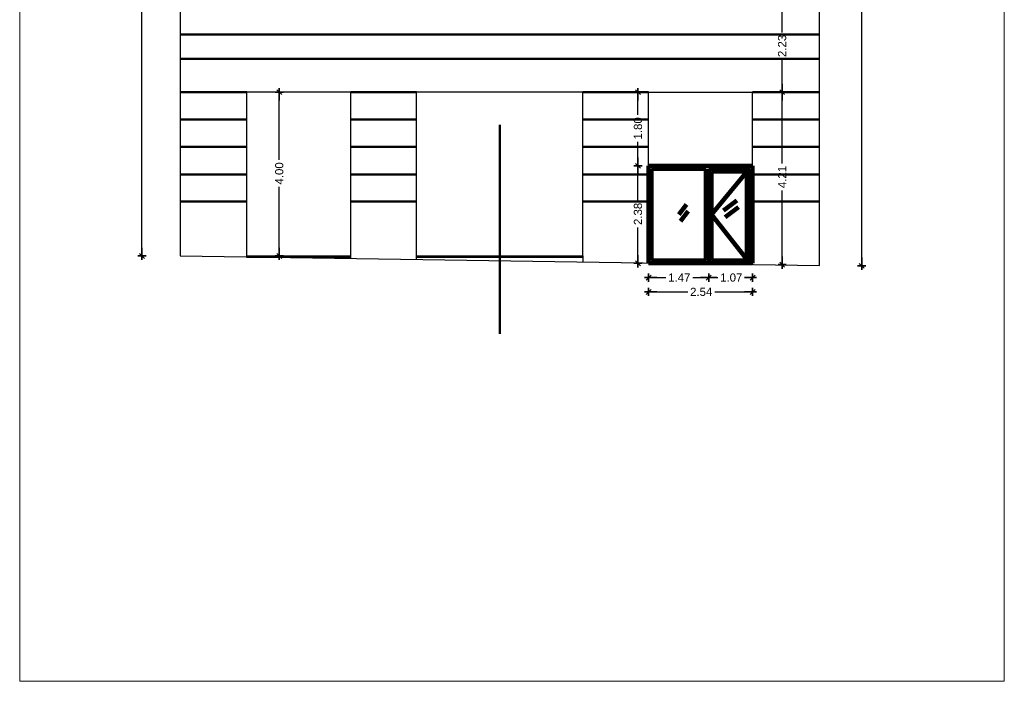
# Model space of a CAD drawing. Header units: metres. Extents: x -1 to 490, y -6 to 65.
# Tile 6 of 11: x 466 to 490, y 26 to 42. Entities that reach past the tile are written whole.
import ezdxf

# ---------------------------------------------------------------- set-up
doc = ezdxf.new("R2010")
doc.units = ezdxf.units.M
doc.header["$PDMODE"] = 65
for name, pattern in [('CONTINUA', [0]), ('RAND', [44.45, 12.7, -6.35, 12.7, -6.35, 0, -6.35]), ('VERDECKT', [9.525, 6.35, -3.175])]:
    doc.linetypes.add(name, pattern=pattern)
doc.layers.add('FAÇANA  SUD-EST LINIES  ACTUAL', color=7, linetype='CONTINUA', lineweight=25)
doc.layers.add('FAÇANA SUD-EST LINIES NOU', color=7, linetype='CONTINUA', lineweight=25)
doc.styles.add('ARIAL', font='arial.ttf')
doc.dimstyles.new('DIMSTYLE_3', dxfattribs={"dimtxt": 0.2, "dimasz": 0.2, "dimexe": 0, "dimexo": 1e-06, "dimgap": 0.1, "dimtad": 0, "dimrnd": 0.01, "dimzin": 4, "dimdsep": 46, "dimtxsty": 'ARIAL', "dimblk1": 'ALL_ML_STRICH', "dimblk2": 'ALL_ML_STRICH', "dimsah": 1, "dimcen": 0, "dimse1": 1, "dimse2": 1, "dimclrd": 2, "dimclre": 2, "dimclrt": 2, "dimadec": 0, "dimazin": 0, "dimtfac": 1, "dimtdec": 0, "dimtix": 1, "dimtmove": 2, "dimatfit": 3, "dimfxl": 0, "dimtzin": 0, "dimlwd": 0, "dimlwe": 35, "dimarcsym": 0})

# ---------------------------------------------------------------- blocks, each defined once
blk = doc.blocks.new('ALL_ML_STRICH')
at = {"color": 0, "linetype": 'ByBlock', "lineweight": -2}
for p, q in [((-1, 0), (0.5, 0)), ((-0.3, -0.3), (0.3, 0.3)), ((0, -0.5), (0, 0.5))]:
    blk.add_line(p, q, dxfattribs=at)
blk = doc.blocks.new('*D55')
at = {"layer": 'DEFPOINTS', "color": 2, "linetype": 'CONTINUA', "lineweight": 35, "transparency": 33554687}
for p in [(481.668, 38.563), (481.002, 36.183), (482.537, 36.183)]:
    blk.add_point(p, dxfattribs=at)
at = {"layer": 'FAÇANA SUD-EST LINIES NOU', "color": 2, "linetype": 'CONTINUA', "lineweight": -2, "transparency": 33554687}
for p, q in [((481.002, 37.718), (481.002, 38.563)), ((481.002, 36.183), (481.002, 37.058))]:
    blk.add_line(p, q, dxfattribs=at)
at = {"layer": 'FAÇANA SUD-EST LINIES NOU', "color": 2, "linetype": 'CONTINUA', "lineweight": 35, "transparency": 33554687, "xscale": 0.2, "yscale": 0.2, "zscale": 0.2}
for p, rotation in [((481.002, 38.563), 90), ((481.002, 36.183), 270)]:
    blk.add_blockref('ALL_ML_STRICH', p, dxfattribs=dict(at, rotation=rotation))
at = {"layer": 'FAÇANA SUD-EST LINIES NOU', "color": 2, "linetype": 'CONTINUA', "lineweight": 35, "transparency": 33554687, "insert": (481.002, 37.388), "char_height": 0.2, "width": 0.8, "attachment_point": 5, "rotation": 90, "style": 'ARIAL'}
blk.add_mtext('\\A1;{2.38}', dxfattribs=at)
blk = doc.blocks.new('*D56')
at = {"layer": 'DEFPOINTS', "color": 2, "linetype": 'CONTINUA', "lineweight": 35, "transparency": 33554687}
for p in [(481.661, 40.363), (481.002, 38.563), (481.668, 38.563)]:
    blk.add_point(p, dxfattribs=at)
at = {"layer": 'FAÇANA SUD-EST LINIES NOU', "color": 2, "linetype": 'CONTINUA', "lineweight": -2, "transparency": 33554687}
for p, q in [((481.002, 39.808), (481.002, 40.363)), ((481.002, 38.563), (481.002, 39.148))]:
    blk.add_line(p, q, dxfattribs=at)
at = {"layer": 'FAÇANA SUD-EST LINIES NOU', "color": 2, "linetype": 'CONTINUA', "lineweight": 35, "transparency": 33554687, "xscale": 0.2, "yscale": 0.2, "zscale": 0.2}
for p, rotation in [((481.002, 40.363), 90), ((481.002, 38.563), 270)]:
    blk.add_blockref('ALL_ML_STRICH', p, dxfattribs=dict(at, rotation=rotation))
at = {"layer": 'FAÇANA SUD-EST LINIES NOU', "color": 2, "linetype": 'CONTINUA', "lineweight": 35, "transparency": 33554687, "insert": (481.002, 39.478), "char_height": 0.2, "width": 0.8, "attachment_point": 5, "rotation": 90, "style": 'ARIAL'}
blk.add_mtext('\\A1;{1.80}', dxfattribs=at)
blk = doc.blocks.new('*D57')
at = {"layer": 'DEFPOINTS', "color": 2, "linetype": 'CONTINUA', "lineweight": 35, "transparency": 33554687}
for p in [(482.732, 36.359), (481.262, 36.183), (481.262, 35.833)]:
    blk.add_point(p, dxfattribs=at)
at = {"layer": 'FAÇANA SUD-EST LINIES NOU', "color": 2, "linetype": 'CONTINUA', "lineweight": -2, "transparency": 33554687}
for p, q in [((481.262, 35.833), (481.681, 35.833)), ((482.341, 35.833), (482.732, 35.833))]:
    blk.add_line(p, q, dxfattribs=at)
at = {"layer": 'FAÇANA SUD-EST LINIES NOU', "color": 2, "linetype": 'CONTINUA', "lineweight": 35, "transparency": 33554687, "xscale": 0.2, "yscale": 0.2, "zscale": 0.2, "rotation": 180}
blk.add_blockref('ALL_ML_STRICH', (481.262, 35.833), dxfattribs=at)
at = {"layer": 'FAÇANA SUD-EST LINIES NOU', "color": 2, "linetype": 'CONTINUA', "lineweight": 35, "transparency": 33554687, "xscale": 0.2, "yscale": 0.2, "zscale": 0.2}
blk.add_blockref('ALL_ML_STRICH', (482.732, 35.833), dxfattribs=at)
at = {"layer": 'FAÇANA SUD-EST LINIES NOU', "color": 2, "linetype": 'CONTINUA', "lineweight": 35, "transparency": 33554687, "insert": (482.011, 35.833), "char_height": 0.2, "width": 0.8, "attachment_point": 5, "style": 'ARIAL'}
blk.add_mtext('\\A1;{1.47}', dxfattribs=at)
blk = doc.blocks.new('*D58')
at = {"layer": 'DEFPOINTS', "color": 2, "linetype": 'CONTINUA', "lineweight": 35, "transparency": 33554687}
for p in [(482.732, 36.359), (482.732, 35.833), (483.802, 34.077)]:
    blk.add_point(p, dxfattribs=at)
at = {"layer": 'FAÇANA SUD-EST LINIES NOU', "color": 2, "linetype": 'CONTINUA', "lineweight": -2, "transparency": 33554687}
for p, q in [((482.732, 35.833), (482.951, 35.833)), ((483.611, 35.833), (483.802, 35.833))]:
    blk.add_line(p, q, dxfattribs=at)
at = {"layer": 'FAÇANA SUD-EST LINIES NOU', "color": 2, "linetype": 'CONTINUA', "lineweight": 35, "transparency": 33554687, "xscale": 0.2, "yscale": 0.2, "zscale": 0.2, "rotation": 180}
blk.add_blockref('ALL_ML_STRICH', (482.732, 35.833), dxfattribs=at)
at = {"layer": 'FAÇANA SUD-EST LINIES NOU', "color": 2, "linetype": 'CONTINUA', "lineweight": 35, "transparency": 33554687, "xscale": 0.2, "yscale": 0.2, "zscale": 0.2}
blk.add_blockref('ALL_ML_STRICH', (483.802, 35.833), dxfattribs=at)
at = {"layer": 'FAÇANA SUD-EST LINIES NOU', "color": 2, "linetype": 'CONTINUA', "lineweight": 35, "transparency": 33554687, "insert": (483.281, 35.833), "char_height": 0.2, "width": 0.8, "attachment_point": 5, "style": 'ARIAL'}
blk.add_mtext('\\A1;{1.07}', dxfattribs=at)
blk = doc.blocks.new('*D59')
at = {"layer": 'DEFPOINTS', "color": 2, "linetype": 'CONTINUA', "lineweight": 35, "transparency": 33554687}
for p in [(481.262, 35.833), (481.262, 35.483), (483.802, 33.727)]:
    blk.add_point(p, dxfattribs=at)
at = {"layer": 'FAÇANA SUD-EST LINIES NOU', "color": 2, "linetype": 'CONTINUA', "lineweight": -2, "transparency": 33554687}
for p, q in [((481.262, 35.483), (482.217, 35.483)), ((482.877, 35.483), (483.802, 35.483))]:
    blk.add_line(p, q, dxfattribs=at)
at = {"layer": 'FAÇANA SUD-EST LINIES NOU', "color": 2, "linetype": 'CONTINUA', "lineweight": 35, "transparency": 33554687, "xscale": 0.2, "yscale": 0.2, "zscale": 0.2, "rotation": 180}
blk.add_blockref('ALL_ML_STRICH', (481.262, 35.483), dxfattribs=at)
at = {"layer": 'FAÇANA SUD-EST LINIES NOU', "color": 2, "linetype": 'CONTINUA', "lineweight": 35, "transparency": 33554687, "xscale": 0.2, "yscale": 0.2, "zscale": 0.2}
blk.add_blockref('ALL_ML_STRICH', (483.802, 35.483), dxfattribs=at)
at = {"layer": 'FAÇANA SUD-EST LINIES NOU', "color": 2, "linetype": 'CONTINUA', "lineweight": 35, "transparency": 33554687, "insert": (482.547, 35.483), "char_height": 0.2, "width": 0.8, "attachment_point": 5, "style": 'ARIAL'}
blk.add_mtext('\\A1;{2.54}', dxfattribs=at)
blk = doc.blocks.new('*D60')
at = {"layer": 'DEFPOINTS', "color": 2, "linetype": 'CONTINUA', "lineweight": 35, "transparency": 33554687}
for p in [(473.87, 40.363), (472.236, 36.363), (473.772, 36.363)]:
    blk.add_point(p, dxfattribs=at)
at = {"layer": 'FAÇANA  SUD-EST LINIES  ACTUAL', "color": 2, "linetype": 'CONTINUA', "lineweight": -2, "transparency": 33554687}
for p, q in [((472.236, 38.708), (472.236, 40.363)), ((472.236, 36.363), (472.236, 38.048))]:
    blk.add_line(p, q, dxfattribs=at)
at = {"layer": 'FAÇANA  SUD-EST LINIES  ACTUAL', "color": 2, "linetype": 'CONTINUA', "lineweight": 35, "transparency": 33554687, "xscale": 0.2, "yscale": 0.2, "zscale": 0.2}
for p, rotation in [((472.236, 40.363), 90), ((472.236, 36.363), 270)]:
    blk.add_blockref('ALL_ML_STRICH', p, dxfattribs=dict(at, rotation=rotation))
at = {"layer": 'FAÇANA  SUD-EST LINIES  ACTUAL', "color": 2, "linetype": 'CONTINUA', "lineweight": 35, "transparency": 33554687, "insert": (472.236, 38.378), "char_height": 0.2, "width": 0.8, "attachment_point": 5, "rotation": 90, "style": 'ARIAL'}
blk.add_mtext('\\A1;{4.00}', dxfattribs=at)
blk = doc.blocks.new('*D77')
at = {"layer": 'DEFPOINTS', "color": 2, "linetype": 'CONTINUA', "lineweight": 35, "transparency": 33554687}
for p in [(469.814, 58.617), (468.88, 36.363), (469.814, 36.363)]:
    blk.add_point(p, dxfattribs=at)
at = {"layer": 'FAÇANA  SUD-EST LINIES  ACTUAL', "color": 2, "linetype": 'CONTINUA', "lineweight": -2, "transparency": 33554687}
for p, q in [((468.88, 47.896), (468.88, 58.617)), ((468.88, 36.363), (468.88, 47.096))]:
    blk.add_line(p, q, dxfattribs=at)
at = {"layer": 'FAÇANA  SUD-EST LINIES  ACTUAL', "color": 2, "linetype": 'CONTINUA', "lineweight": 35, "transparency": 33554687, "xscale": 0.2, "yscale": 0.2, "zscale": 0.2}
for p, rotation in [((468.88, 58.617), 90), ((468.88, 36.363), 270)]:
    blk.add_blockref('ALL_ML_STRICH', p, dxfattribs=dict(at, rotation=rotation))
at = {"layer": 'FAÇANA  SUD-EST LINIES  ACTUAL', "color": 2, "linetype": 'CONTINUA', "lineweight": 35, "transparency": 33554687, "insert": (468.88, 47.496), "char_height": 0.2, "width": 1, "attachment_point": 5, "rotation": 90, "style": 'ARIAL'}
blk.add_mtext('\\A1;{22.25}', dxfattribs=at)
blk = doc.blocks.new('*D89')
at = {"layer": 'DEFPOINTS', "color": 2, "linetype": 'CONTINUA', "lineweight": 35, "transparency": 33554687}
for p in [(485.956, 58.663), (485.434, 36.12), (486.47, 36.12)]:
    blk.add_point(p, dxfattribs=at)
at = {"layer": 'FAÇANA  SUD-EST LINIES  ACTUAL', "color": 2, "linetype": 'CONTINUA', "lineweight": -2, "transparency": 33554687}
for p, q in [((486.47, 47.798), (486.47, 58.663)), ((486.47, 36.12), (486.47, 46.998))]:
    blk.add_line(p, q, dxfattribs=at)
at = {"layer": 'FAÇANA  SUD-EST LINIES  ACTUAL', "color": 2, "linetype": 'CONTINUA', "lineweight": 35, "transparency": 33554687, "xscale": 0.2, "yscale": 0.2, "zscale": 0.2}
for p, rotation in [((486.47, 58.663), 90), ((486.47, 36.12), 270)]:
    blk.add_blockref('ALL_ML_STRICH', p, dxfattribs=dict(at, rotation=rotation))
at = {"layer": 'FAÇANA  SUD-EST LINIES  ACTUAL', "color": 2, "linetype": 'CONTINUA', "lineweight": 35, "transparency": 33554687, "insert": (486.47, 47.398), "char_height": 0.2, "width": 1, "attachment_point": 5, "rotation": 90, "style": 'ARIAL'}
blk.add_mtext('\\A1;{22.54}', dxfattribs=at)
blk = doc.blocks.new('*D90')
at = {"layer": 'DEFPOINTS', "color": 2, "linetype": 'CONTINUA', "lineweight": 35, "transparency": 33554687}
for p in [(483.802, 40.363), (483.802, 36.15), (484.525, 36.15)]:
    blk.add_point(p, dxfattribs=at)
at = {"layer": 'FAÇANA  SUD-EST LINIES  ACTUAL', "color": 2, "linetype": 'CONTINUA', "lineweight": -2, "transparency": 33554687}
for p, q in [((484.525, 38.62), (484.525, 40.363)), ((484.525, 36.15), (484.525, 37.96))]:
    blk.add_line(p, q, dxfattribs=at)
at = {"layer": 'FAÇANA  SUD-EST LINIES  ACTUAL', "color": 2, "linetype": 'CONTINUA', "lineweight": 35, "transparency": 33554687, "xscale": 0.2, "yscale": 0.2, "zscale": 0.2}
for p, rotation in [((484.525, 40.363), 90), ((484.525, 36.15), 270)]:
    blk.add_blockref('ALL_ML_STRICH', p, dxfattribs=dict(at, rotation=rotation))
at = {"layer": 'FAÇANA  SUD-EST LINIES  ACTUAL', "color": 2, "linetype": 'CONTINUA', "lineweight": 35, "transparency": 33554687, "insert": (484.525, 38.29), "char_height": 0.2, "width": 0.8, "attachment_point": 5, "rotation": 90, "style": 'ARIAL'}
blk.add_mtext('\\A1;{4.21}', dxfattribs=at)
blk = doc.blocks.new('*D91')
at = {"layer": 'DEFPOINTS', "color": 2, "linetype": 'CONTINUA', "lineweight": 35, "transparency": 33554687}
for p in [(483.802, 42.592), (483.802, 40.363), (484.525, 40.363)]:
    blk.add_point(p, dxfattribs=at)
at = {"layer": 'FAÇANA  SUD-EST LINIES  ACTUAL', "color": 2, "linetype": 'CONTINUA', "lineweight": -2, "transparency": 33554687}
for p, q in [((484.525, 41.822), (484.525, 42.592)), ((484.525, 40.363), (484.525, 41.162))]:
    blk.add_line(p, q, dxfattribs=at)
at = {"layer": 'FAÇANA  SUD-EST LINIES  ACTUAL', "color": 2, "linetype": 'CONTINUA', "lineweight": 35, "transparency": 33554687, "xscale": 0.2, "yscale": 0.2, "zscale": 0.2}
for p, rotation in [((484.525, 42.592), 90), ((484.525, 40.363), 270)]:
    blk.add_blockref('ALL_ML_STRICH', p, dxfattribs=dict(at, rotation=rotation))
at = {"layer": 'FAÇANA  SUD-EST LINIES  ACTUAL', "color": 2, "linetype": 'CONTINUA', "lineweight": 35, "transparency": 33554687, "insert": (484.525, 41.492), "char_height": 0.2, "width": 0.8, "attachment_point": 5, "rotation": 90, "style": 'ARIAL'}
blk.add_mtext('\\A1;{2.23}', dxfattribs=at)

msp = doc.modelspace()

# ---------------------------------------------------------------- linework, layer by layer
at = {"layer": 'FAÇANA  SUD-EST LINIES  ACTUAL', "color": 7, "linetype": 'CONTINUA', "lineweight": 25, "transparency": 33554687}
for p, q in [((469.81407, 58.66256), (469.81407, 36.36308)), ((485.43407, 36.12492), (485.43407, 58.66256)), ((473.98632, 40.36308), (471.44632, 40.36308)), ((471.44632, 36.33308), (471.44632, 40.36308)), ((473.98632, 36.29436), (473.98632, 40.36308)), ((479.65181, 40.36308), (475.58632, 40.36308)), ((475.58632, 36.26996), (475.58632, 40.36308)), ((479.65181, 36.36308), (479.65181, 40.36308)), ((481.26181, 40.36308), (483.80181, 40.36308)), ((481.26181, 36.18342), (481.26181, 40.36308)), ((483.80181, 36.14981), (483.80181, 40.36308)), ((485.43407, 36.11981), (469.81407, 36.35797)), ((471.44632, 36.36308), (473.98632, 36.36308)), ((475.58632, 36.36308), (479.65181, 36.36308)), ((479.65181, 36.36308), (479.65181, 36.21308)), ((471.44632, 36.33308), (473.98632, 36.33308)), ((475.58632, 36.33308), (479.65181, 36.33308))]:
    msp.add_line(p, q, dxfattribs=at)
at = {"layer": 'FAÇANA  SUD-EST LINIES  ACTUAL', "color": 4, "linetype": 'RAND', "lineweight": 50, "transparency": 33554687}
msp.add_line((477.62407, 58.61664), (477.62407, 34.46066), dxfattribs=at)
at = {"layer": 'FAÇANA  SUD-EST LINIES  ACTUAL', "color": 202, "linetype": 'CONTINUA', "lineweight": 50, "transparency": 33554687}
for p, q in [((469.81407, 41.77376), (485.43407, 41.77376)), ((469.81407, 41.17376), (485.43407, 41.17376)), ((469.81407, 40.36308), (471.44632, 40.36308)), ((473.98632, 40.36308), (475.58632, 40.36308)), ((479.65181, 40.36308), (481.26181, 40.36308)), ((483.80181, 40.36308), (485.43407, 40.36308)), ((469.81407, 39.69308), (471.44632, 39.69308)), ((473.98632, 39.69308), (475.58632, 39.69308)), ((479.65181, 39.69308), (481.26181, 39.69308)), ((483.80181, 39.69308), (485.43407, 39.69308)), ((469.81407, 39.02308), (471.44632, 39.02308)), ((473.98632, 39.02308), (475.58632, 39.02308)), ((479.65181, 39.02308), (481.26181, 39.02308)), ((483.80181, 39.02308), (485.43407, 39.02308)), ((469.81407, 38.35308), (471.44632, 38.35308)), ((473.98632, 38.35308), (475.58632, 38.35308)), ((479.65181, 38.35308), (481.26181, 38.35308)), ((483.80181, 38.35308), (485.43407, 38.35308)), ((469.81407, 37.69308), (471.44632, 37.69308)), ((473.98632, 37.69308), (475.58632, 37.69308)), ((479.65181, 37.69308), (481.26181, 37.69308)), ((483.80181, 37.69308), (485.43407, 37.69308))]:
    msp.add_line(p, q, dxfattribs=at)
at = {"layer": 'FAÇANA  SUD-EST LINIES  ACTUAL', "color": 52, "linetype": 'CONTINUA', "lineweight": 13, "transparency": 33554687}
msp.add_lwpolyline([(465.89245, 64.97493), (489.95411, 64.97493), (489.95411, 25.96972), (465.89245, 25.96972), (465.89245, 64.97493)], close=True, dxfattribs=at)
at = {"layer": 'FAÇANA SUD-EST LINIES NOU', "color": 240, "linetype": 'CONTINUA', "lineweight": 140, "transparency": 33554687}
for p, q in [((481.26181, 38.56342), (481.26181, 36.18342)), ((483.80181, 38.56342), (481.26181, 38.56342)), ((483.80181, 36.18342), (483.80181, 38.56342)), ((481.33181, 38.49342), (481.33181, 36.25342)), ((482.66181, 38.49342), (481.33181, 38.49342)), ((482.66181, 38.49342), (482.66181, 36.25342)), ((482.73181, 38.49342), (482.73181, 36.18342)), ((483.73181, 38.49342), (482.73181, 38.49342)), ((482.80181, 38.42342), (483.66181, 38.42342)), ((482.80181, 36.25342), (482.80181, 38.42342)), ((483.66181, 38.42342), (483.66181, 36.25342)), ((483.73181, 36.18342), (483.73181, 38.49342)), ((482.191, 37.6218), (482.00311, 37.37518)), ((483.42054, 37.71984), (483.09264, 37.47322)), ((483.45734, 37.55624), (483.12944, 37.30963)), ((482.2278, 37.4582), (482.03991, 37.21159)), ((482.73181, 36.18342), (481.26181, 36.18342)), ((482.66181, 36.25342), (481.33181, 36.25342)), ((482.73181, 36.18342), (483.66181, 36.18342)), ((482.80181, 36.25342), (483.66181, 36.25342)), ((483.66181, 36.18342), (483.80181, 36.18342))]:
    msp.add_line(p, q, dxfattribs=at)
at = {"layer": 'FAÇANA SUD-EST LINIES NOU', "color": 240, "linetype": 'VERDECKT', "lineweight": 140, "transparency": 33554687}
for p, q in [((483.72515, 38.499), (482.80181, 37.37342)), ((482.80181, 37.37342), (483.73181, 36.18342))]:
    msp.add_line(p, q, dxfattribs=at)
at = {"layer": 'FAÇANA SUD-EST LINIES NOU', "color": 240, "linetype": 'CONTINUA', "lineweight": 140, "transparency": 33554687}
msp.add_lwpolyline([(482.73181, 36.18342), (482.73181, 36.18342)], close=True, dxfattribs=at)

# ---------------------------------------------------------------- dimensions: what is measured, and where the dimension line sits
at = {"layer": 'FAÇANA  SUD-EST LINIES  ACTUAL', "color": 2, "linetype": 'CONTINUA', "lineweight": 35, "transparency": 33554687}
for base, p1, p2, picture, middle in [((468.8796, 58.61664), (469.81407, 36.36308), (469.81407, 58.61664), '*D77', (468.8796, 47.49586)), ((486.46969, 58.66256), (485.43407, 36.11981), (485.95624, 58.66256), '*D89', (486.46969, 47.39835)), ((484.52462, 42.59243), (483.80181, 40.36308), (483.80181, 42.59243), '*D91', (484.52462, 41.4922)), ((472.23615, 40.36308), (473.77155, 36.36308), (473.86959, 40.36308), '*D60', (472.23615, 38.37787)), ((484.52462, 40.36308), (483.80181, 36.14981), (483.80181, 40.36308), '*D90', (484.52462, 38.2902))]:
    dim = msp.add_linear_dim(base=base, p1=p1, p2=p2, angle=90, dimstyle='DIMSTYLE_3', override={"dimpost": '<>', "dimclrd": 2, "dimclre": 2, "dimclrt": 2, "dimlwd": 0, "dimlwe": 35}, dxfattribs=at)
    dim.commit()
    dim.dimension.update_dxf_attribs({"geometry": picture, "text_midpoint": middle, "dimtype": 160})
at = {"layer": 'FAÇANA SUD-EST LINIES NOU', "color": 2, "linetype": 'CONTINUA', "lineweight": 35, "transparency": 33554687}
for base, p1, p2, picture, middle in [((481.00181, 40.36308), (481.6682, 38.56342), (481.66116, 40.36308), '*D56', (481.00181, 39.47804)), ((481.00181, 38.56342), (482.5372, 36.18342), (481.6682, 38.56342), '*D55', (481.00181, 37.38767))]:
    dim = msp.add_linear_dim(base=base, p1=p1, p2=p2, angle=90, dimstyle='DIMSTYLE_3', override={"dimpost": '<>', "dimclrd": 2, "dimclre": 2, "dimclrt": 2, "dimlwd": 0, "dimlwe": 35}, dxfattribs=at)
    dim.commit()
    dim.dimension.update_dxf_attribs({"geometry": picture, "text_midpoint": middle, "dimtype": 160})
for base, p1, p2, picture, middle in [((482.73181, 35.83342), (481.26181, 36.18342), (482.73181, 36.35858), '*D57', (482.01126, 35.83342)), ((483.80181, 35.83342), (482.73181, 36.35858), (483.80181, 34.07722), '*D58', (483.28126, 35.83342)), ((483.80181, 35.48342), (481.26181, 35.83342), (483.80181, 33.72722), '*D59', (482.54667, 35.48342))]:
    dim = msp.add_linear_dim(base=base, p1=p1, p2=p2, dimstyle='DIMSTYLE_3', override={"dimpost": '<>', "dimclrd": 2, "dimclre": 2, "dimclrt": 2, "dimlwd": 0, "dimlwe": 35}, dxfattribs=at)
    dim.commit()
    dim.dimension.update_dxf_attribs({"geometry": picture, "text_midpoint": middle, "dimtype": 160})

doc.saveas('drawing.dxf')
